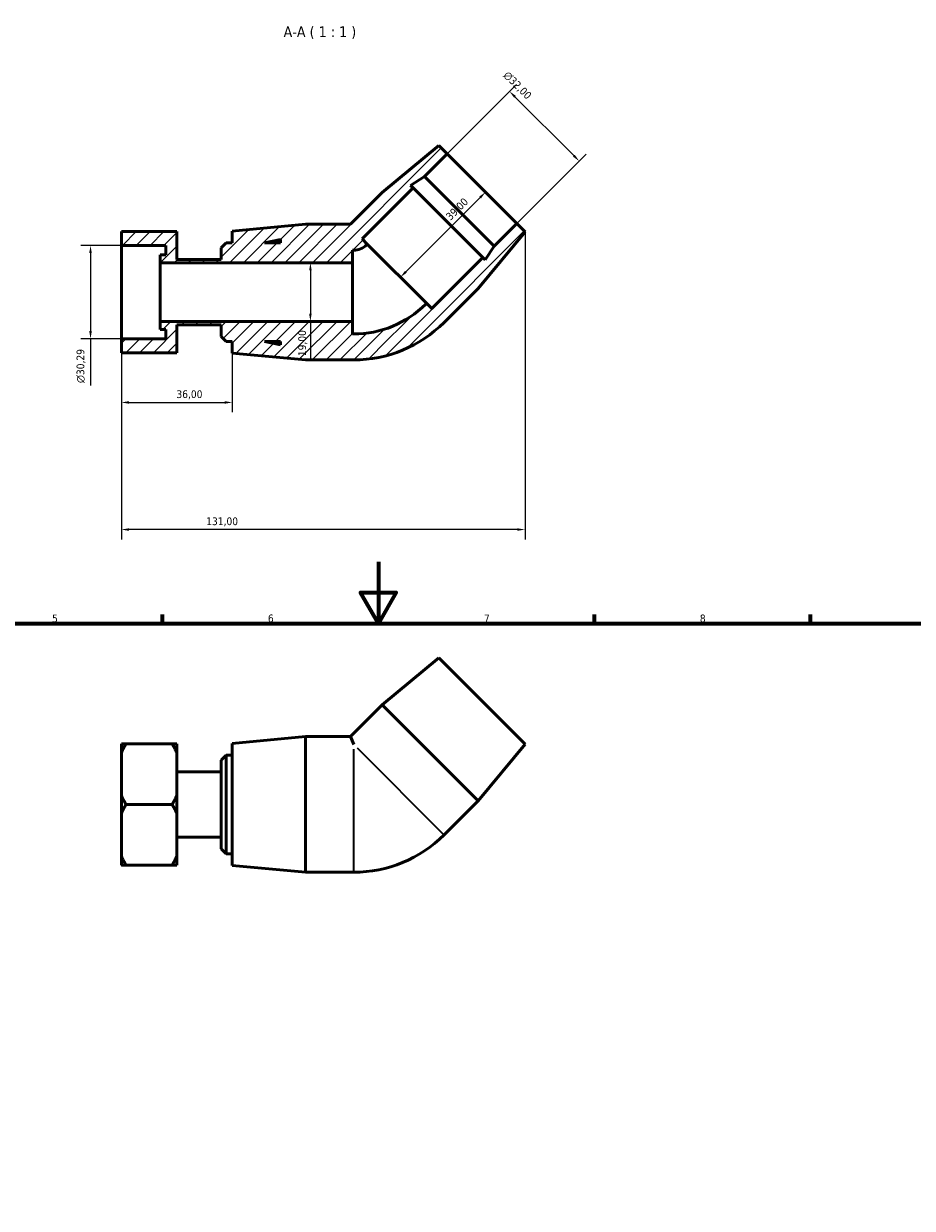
# Model space of a CAD drawing. Header units: millimetres. Extents: x 0 to 901, y 0 to 769.
# Tile 4 of 5: x 305 to 594, y 384 to 769. Entities that reach past the tile are written whole.
import ezdxf

# ---------------------------------------------------------------- set-up
doc = ezdxf.new("R2010")
doc.units = ezdxf.units.MM
for name, color, linetype, lineweight in [('Border (ISO)', 7, 'Continuous', 70), ('Dimension (ISO)', 7, 'Continuous', 25), ('Hatch (ISO)', 7, 'Continuous', 18), ('Symbol (ISO)', 7, 'Continuous', 25), ('Visible (ISO)', 7, 'Continuous', 50), ('Visible Narrow (ISO)', 7, 'Continuous', 35)]:
    doc.layers.add(name, color=color, linetype=linetype, lineweight=lineweight)
doc.styles.add('Label Text (ISO)', font='tahoma.ttf')
doc.styles.add('Note Text (ISO)', font='tahoma.ttf')
doc.dimstyles.new('Default (ISO)', dxfattribs={"dimtxt": 2.5, "dimasz": 2.5, "dimexe": 3.175, "dimexo": 0, "dimgap": 0.762, "dimtad": 1, "dimrnd": 1e-08, "dimzin": 0, "dimtxsty": 'Note Text (ISO)', "dimcen": 0.09, "dimdle": 10, "dimclrd": 256, "dimclre": 256, "dimclrt": 256, "dimazin": 0, "dimtfac": 1.40208, "dimtmove": 0, "dimatfit": 3, "dimfxl": 1, "dimtolj": 1, "dimtzin": 0, "dimlwd": -1, "dimlwe": -1, "dimarcsym": 0})

# ---------------------------------------------------------------- blocks, each defined once
blk = doc.blocks.new('Borders Default Border')
at = {"layer": 'Border (ISO)'}
for p, q in [((350.42, 574), (350.42, 576.9)), ((490.58, 574), (490.58, 576.9)), ((560.67, 574), (560.67, 576.9))]:
    blk.add_line(p, q, dxfattribs=at)
at = {"layer": 'Border (ISO)', "flags": 128}
for points in [[(420.5, 594), (420.5, 574), (414.73, 584), (426.27, 584), (420.5, 574)], [(20, 20), (20, 574), (821, 574), (821, 20), (20, 20)]]:
    blk.add_lwpolyline(points, dxfattribs=at)
at = {"layer": 'Border (ISO)', "color": 232, "true_color": 0xca0064, "char_height": 2.5, "attachment_point": 7, "style": 'Note Text (ISO)'}
for s, insert in [('5', (314.64, 574.35)), ('6', (384.66, 574.35)), ('7', (454.77, 574.4)), ('8', (524.81, 574.34))]:
    blk.add_mtext(s, dxfattribs=dict(at, insert=insert))
blk = doc.blocks.new('*D7')
at = {"layer": 'Defpoints', "color": 0, "transparency": 16777216}
for p in [(337.11, 696.65), (327.11, 666.35), (337.11, 666.35)]:
    blk.add_point(p, dxfattribs=at)
at = {"layer": 'Dimension (ISO)', "transparency": 16777216}
for p, q in [((337.11, 696.65), (323.93, 696.65)), ((327.11, 694.15), (327.11, 668.85)), ((337.11, 666.35), (323.93, 666.35)), ((327.11, 666.35), (327.11, 651.22))]:
    blk.add_line(p, q, dxfattribs=at)
for points in [[(326.69, 694.15), (327.52, 694.15), (327.11, 696.65)], [(326.69, 668.85), (327.52, 668.85), (327.11, 666.35)]]:
    blk.add_solid(points, dxfattribs=at)
at = {"layer": 'Dimension (ISO)', "color": 232, "true_color": 0xca0064, "transparency": 16777216, "insert": (322.58, 651.99), "char_height": 2.5, "attachment_point": 1, "rotation": 90, "style": 'Note Text (ISO)'}
blk.add_mtext('\\A1;\\fAIGDT|b0|i0;\\H2.5000;\\ln\\fTahoma|b0|i0;\\H2.5000;30,29', dxfattribs=at)
blk = doc.blocks.new('*D8')
at = {"layer": 'Defpoints', "color": 0, "transparency": 16777216}
for p in [(337.11, 666.35), (373.11, 661.7), (373.11, 645.69)]:
    blk.add_point(p, dxfattribs=at)
at = {"layer": 'Dimension (ISO)', "transparency": 16777216}
for p, q in [((337.11, 666.35), (337.11, 642.52)), ((373.11, 661.7), (373.11, 642.52)), ((339.61, 645.69), (370.61, 645.69))]:
    blk.add_line(p, q, dxfattribs=at)
for points in [[(339.61, 646.11), (339.61, 645.28), (337.11, 645.69)], [(370.61, 646.11), (370.61, 645.28), (373.11, 645.69)]]:
    blk.add_solid(points, dxfattribs=at)
at = {"layer": 'Dimension (ISO)', "color": 232, "true_color": 0xca0064, "transparency": 16777216, "insert": (354.98, 649.63), "char_height": 2.5, "attachment_point": 1, "style": 'Note Text (ISO)'}
blk.add_mtext('\\A1;36,00', dxfattribs=at)
blk = doc.blocks.new('*D9')
at = {"layer": 'Defpoints', "color": 0, "transparency": 16777216}
for p in [(398.45, 691), (398.45, 672), (398.45, 672)]:
    blk.add_point(p, dxfattribs=at)
at = {"layer": 'Dimension (ISO)', "transparency": 16777216}
for p, q in [((398.45, 688.5), (398.45, 674.5)), ((398.45, 672), (398.45, 659.95))]:
    blk.add_line(p, q, dxfattribs=at)
for points in [[(398.04, 688.5), (398.87, 688.5), (398.45, 691)], [(398.04, 674.5), (398.87, 674.5), (398.45, 672)]]:
    blk.add_solid(points, dxfattribs=at)
at = {"layer": 'Dimension (ISO)', "color": 232, "true_color": 0xca0064, "transparency": 16777216, "insert": (394.52, 660.71), "char_height": 2.5, "attachment_point": 1, "rotation": 90, "style": 'Note Text (ISO)'}
blk.add_mtext('\\A1;19,00', dxfattribs=at)
blk = doc.blocks.new('*D10')
at = {"layer": 'Defpoints', "color": 0, "transparency": 16777216}
for p in [(463.05, 746.62), (442.79, 726.36), (465.42, 703.74)]:
    blk.add_point(p, dxfattribs=at)
at = {"layer": 'Dimension (ISO)', "transparency": 16777216}
for p, q in [((442.79, 726.36), (465.29, 748.87)), ((483.91, 725.76), (464.81, 744.85)), ((465.42, 703.74), (487.92, 726.24))]:
    blk.add_line(p, q, dxfattribs=at)
for points in [[(465.11, 745.15), (464.52, 744.56), (463.05, 746.62)], [(484.2, 726.06), (483.61, 725.47), (485.67, 723.99)]]:
    blk.add_solid(points, dxfattribs=at)
at = {"layer": 'Dimension (ISO)', "color": 232, "true_color": 0xca0064, "transparency": 16777216, "insert": (462.67, 753.39), "char_height": 2.5, "attachment_point": 1, "rotation": 315, "style": 'Note Text (ISO)'}
blk.add_mtext('\\A1;\\fAIGDT|b0|i0;\\H2.5000;\\ln\\fTahoma|b0|i0;\\H2.5000;32,00', dxfattribs=at)
blk = doc.blocks.new('*D11')
at = {"layer": 'Defpoints', "color": 0, "transparency": 16777216}
for p in [(468.11, 701.05), (337.11, 666.35), (337.11, 604.46)]:
    blk.add_point(p, dxfattribs=at)
at = {"layer": 'Dimension (ISO)', "transparency": 16777216}
for p, q in [((468.11, 701.05), (468.11, 601.29)), ((337.11, 666.35), (337.11, 601.29)), ((465.61, 604.46), (339.61, 604.46))]:
    blk.add_line(p, q, dxfattribs=at)
for points in [[(339.61, 604.88), (339.61, 604.05), (337.11, 604.46)], [(465.61, 604.88), (465.61, 604.05), (468.11, 604.46)]]:
    blk.add_solid(points, dxfattribs=at)
at = {"layer": 'Dimension (ISO)', "color": 232, "true_color": 0xca0064, "transparency": 16777216, "insert": (364.65, 608.4), "char_height": 2.5, "attachment_point": 1, "style": 'Note Text (ISO)'}
blk.add_mtext('\\A1;131,00', dxfattribs=at)
blk = doc.blocks.new('*D12')
at = {"layer": 'Defpoints', "color": 0, "transparency": 16777216}
for p in [(454.1, 715.05), (455.25, 713.91), (426.53, 687.47)]:
    blk.add_point(p, dxfattribs=at)
at = {"layer": 'Dimension (ISO)', "transparency": 16777216}
blk.add_line((429.44, 688.1), (453.48, 712.14), dxfattribs=at)
for points in [[(453.19, 712.43), (453.78, 711.84), (455.25, 713.91)], [(429.15, 688.39), (429.74, 687.8), (427.67, 686.33)]]:
    blk.add_solid(points, dxfattribs=at)
at = {"layer": 'Dimension (ISO)', "color": 232, "true_color": 0xca0064, "transparency": 16777216, "insert": (442.13, 706.35), "char_height": 2.5, "attachment_point": 1, "rotation": 45, "style": 'Note Text (ISO)'}
blk.add_mtext('\\A1;39,00', dxfattribs=at)

msp = doc.modelspace()

# ---------------------------------------------------------------- hatches: boundary and pattern name
at = {"layer": 'Hatch (ISO)'}
h = msp.add_hatch(dxfattribs=at)
h.set_pattern_fill('ANSI31', color=256, scale=25.4, style=0)
h.set_pattern_definition([(45, (0, 0), (-2.245064, 2.245064), [])])
edge = h.paths.add_edge_path()
edge.add_ellipse((412.495, 700.954), major_axis=(23.373, -23.373), ratio=1, start_angle=315, end_angle=360)
edge.add_line((435.868, 677.581), (436.144, 677.857))
edge.add_line((436.144, 677.857), (437.841, 676.16))
edge.add_line((437.841, 676.16), (454.388, 692.706))
edge.add_line((454.388, 692.706), (455.169, 691.925))
edge.add_line((455.169, 691.925), (458.065, 696.383))
edge.add_line((458.065, 696.383), (465.418, 703.737))
edge.add_line((465.418, 703.737), (468.105, 701.05))
edge.add_line((468.105, 701.05), (452.867, 682.701))
edge.add_line((452.867, 682.701), (441.808, 671.641))
edge.add_ellipse((412.495, 700.954), major_axis=(0, -41.454), ratio=1, start_angle=0, end_angle=45, ccw=False)
edge.add_line((412.495, 659.5), (396.855, 659.5))
edge.add_line((396.855, 659.5), (373.105, 661.7))
edge.add_line((373.105, 661.7), (373.105, 665.5))
edge.add_line((373.105, 665.5), (371.105, 665.5))
edge.add_line((371.105, 665.5), (369.505, 667.1))
edge.add_line((369.505, 667.1), (369.505, 670.898))
edge.add_line((369.505, 670.898), (355.105, 670.898))
edge.add_line((355.105, 670.898), (355.105, 661.825))
edge.add_line((355.105, 661.825), (337.105, 661.825))
edge.add_line((337.105, 661.825), (337.105, 666.354))
edge.add_line((337.105, 666.354), (351.505, 666.354))
edge.add_line((351.505, 666.354), (351.505, 669.383))
edge.add_line((351.505, 669.383), (349.705, 669.383))
edge.add_line((349.705, 669.383), (349.705, 672))
edge.add_line((349.705, 672), (412.105, 672))
edge.add_line((412.105, 672), (412.105, 667.9))
edge.add_line((412.105, 667.9), (412.495, 667.9))
h.paths.add_polyline_path([(388.705, 664.394), (383.505, 665.5), (388.705, 665.5)], flags=0)
edge = h.paths.add_edge_path()
edge.add_line((421.755, 713.813), (411.441, 703.5))
edge.add_line((411.441, 703.5), (396.855, 703.5))
edge.add_line((396.855, 703.5), (373.105, 701.3))
edge.add_line((373.105, 701.3), (373.105, 697.5))
edge.add_line((373.105, 697.5), (371.105, 697.5))
edge.add_line((371.105, 697.5), (369.505, 695.9))
edge.add_line((369.505, 695.9), (369.505, 692.102))
edge.add_line((369.505, 692.102), (355.105, 692.102))
edge.add_line((355.105, 692.102), (355.105, 701.174))
edge.add_line((355.105, 701.174), (337.105, 701.174))
edge.add_line((337.105, 701.174), (337.105, 696.645))
edge.add_line((337.105, 696.645), (351.505, 696.645))
edge.add_line((351.505, 696.645), (351.505, 693.616))
edge.add_line((351.505, 693.616), (349.705, 693.616))
edge.add_line((349.705, 693.616), (349.705, 691))
edge.add_line((349.705, 691), (412.105, 691))
edge.add_line((412.105, 691), (412.105, 695.1))
edge.add_line((412.105, 695.1), (412.495, 695.1))
edge.add_ellipse((412.495, 700.954), major_axis=(0, -5.854), ratio=1, start_angle=0, end_angle=45)
edge.add_line((416.635, 696.814), (416.911, 697.09))
edge.add_line((416.911, 697.09), (415.214, 698.787))
edge.add_line((415.214, 698.787), (431.76, 715.334))
edge.add_line((431.76, 715.334), (430.979, 716.115))
edge.add_line((430.979, 716.115), (435.437, 719.01))
edge.add_line((435.437, 719.01), (442.791, 726.364))
edge.add_line((442.791, 726.364), (440.104, 729.051))
edge.add_line((440.104, 729.051), (421.755, 713.813))
h.paths.add_polyline_path([(383.505, 697.5), (388.705, 698.605), (388.705, 697.5)], flags=0)

# ---------------------------------------------------------------- linework, layer by layer
at = {"layer": 'Visible (ISO)'}
for p, q in [((440.104, 729.051), (421.755, 713.813)), ((435.437, 719.01), (442.791, 726.364)), ((442.791, 726.364), (440.104, 729.051)), ((442.791, 726.364), (465.418, 703.737)), ((430.979, 716.115), (435.437, 719.01)), ((435.437, 719.01), (458.065, 696.383)), ((415.214, 698.787), (431.76, 715.334)), ((431.76, 715.334), (430.979, 716.115)), ((431.76, 715.334), (454.388, 692.706)), ((421.755, 713.813), (411.441, 703.5)), ((396.855, 703.5), (373.105, 701.3)), ((411.441, 703.5), (396.855, 703.5)), ((465.418, 703.737), (458.065, 696.383)), ((468.105, 701.05), (465.418, 703.737)), ((355.105, 701.174), (337.105, 701.174)), ((337.105, 701.174), (337.105, 696.645)), ((355.105, 692.102), (355.105, 701.174)), ((373.105, 701.3), (373.105, 697.5)), ((452.867, 682.701), (468.105, 701.05)), ((337.105, 696.645), (351.505, 696.645)), ((337.105, 666.354), (337.105, 696.645)), ((351.505, 696.645), (351.505, 693.616)), ((371.105, 697.5), (369.505, 695.9)), ((369.505, 695.9), (369.505, 692.102)), ((373.105, 697.5), (371.105, 697.5)), ((383.505, 697.5), (388.705, 698.605)), ((388.705, 697.5), (383.505, 697.5)), ((388.705, 698.605), (388.705, 697.5)), ((416.911, 697.09), (415.214, 698.787)), ((416.635, 696.814), (416.911, 697.09)), ((436.144, 677.857), (416.911, 697.09)), ((458.065, 696.383), (455.169, 691.925)), ((351.505, 693.616), (349.705, 693.616)), ((349.705, 693.616), (349.705, 691)), ((369.505, 692.102), (355.105, 692.102)), ((412.105, 691), (412.105, 695.1)), ((412.105, 695.1), (412.495, 695.1)), ((454.388, 692.706), (437.841, 676.16)), ((455.169, 691.925), (454.388, 692.706)), ((349.705, 691), (412.105, 691)), ((349.705, 672), (349.705, 691)), ((412.105, 672), (412.105, 691)), ((441.808, 671.641), (452.867, 682.701)), ((436.144, 677.857), (435.868, 677.581)), ((437.841, 676.16), (436.144, 677.857)), ((412.105, 672), (349.705, 672)), ((349.705, 672), (349.705, 669.383)), ((349.705, 669.383), (351.505, 669.383)), ((351.505, 669.383), (351.505, 666.354)), ((355.105, 661.825), (355.105, 670.898)), ((355.105, 670.898), (369.505, 670.898)), ((369.505, 670.898), (369.505, 667.1)), ((412.105, 667.9), (412.105, 672)), ((351.505, 666.354), (337.105, 666.354)), ((337.105, 666.354), (337.105, 661.825)), ((369.505, 667.1), (371.105, 665.5)), ((371.105, 665.5), (373.105, 665.5)), ((373.105, 665.5), (373.105, 661.7)), ((388.705, 664.394), (383.505, 665.5)), ((383.505, 665.5), (388.705, 665.5)), ((388.705, 665.5), (388.705, 664.394)), ((412.495, 667.9), (412.105, 667.9)), ((337.105, 661.825), (355.105, 661.825)), ((373.105, 661.7), (396.855, 659.5)), ((396.855, 659.5), (412.495, 659.5)), ((440.104, 562.835), (421.755, 547.597)), ((440.104, 562.835), (468.105, 534.834)), ((421.755, 547.597), (411.441, 537.284)), ((421.755, 547.597), (452.867, 516.484)), ((337.105, 531.968), (337.105, 534.958)), ((338.62, 534.958), (353.591, 534.958)), ((355.105, 534.958), (355.105, 531.968)), ((373.105, 535.084), (396.855, 537.284)), ((373.105, 495.484), (373.105, 535.084)), ((396.855, 493.284), (396.855, 537.284)), ((396.855, 537.284), (411.441, 537.284)), ((411.441, 537.284), (412.495, 534.738)), ((468.105, 534.834), (452.867, 516.484)), ((337.105, 518.274), (337.105, 531.968)), ((355.105, 531.968), (355.105, 518.274)), ((369.505, 529.684), (371.105, 531.284)), ((371.105, 531.284), (371.105, 499.284)), ((371.105, 531.284), (373.105, 531.284)), ((369.505, 500.884), (369.505, 529.684)), ((355.105, 525.885), (369.505, 525.885)), ((337.105, 512.293), (337.105, 518.274)), ((353.591, 515.284), (338.62, 515.284)), ((355.105, 518.274), (355.105, 512.293)), ((452.867, 516.484), (441.808, 505.425)), ((337.105, 498.599), (337.105, 512.293)), ((355.105, 512.293), (355.105, 498.599)), ((355.105, 504.682), (369.505, 504.682)), ((369.505, 500.884), (371.105, 499.284)), ((337.105, 495.609), (337.105, 498.599)), ((355.105, 498.599), (355.105, 495.609)), ((371.105, 499.284), (373.105, 499.284)), ((353.591, 495.609), (338.62, 495.609)), ((373.105, 495.484), (396.855, 493.284)), ((396.855, 493.284), (412.495, 493.284))]:
    msp.add_line(p, q, dxfattribs=at)
for centre, radius in [((412.495, 700.954), 5.854), ((412.495, 700.954), 33.054), ((412.495, 700.954), 41.454), ((412.495, 534.738), 41.454)]:
    msp.add_arc(centre, radius, 270, 315, dxfattribs=at)
for points in [[(337.105, 531.968), (337.727, 533.411), (338.62, 534.958)], [(338.62, 534.958), (337.727, 534.958), (337.105, 534.958)], [(353.591, 534.958), (354.484, 533.411), (355.105, 531.968)], [(355.105, 534.958), (354.484, 534.958), (353.591, 534.958)], [(338.62, 515.284), (337.727, 516.83), (337.105, 518.274)], [(337.105, 512.293), (337.727, 513.737), (338.62, 515.284)], [(355.105, 518.274), (354.484, 516.83), (353.591, 515.284)], [(353.591, 515.284), (354.484, 513.737), (355.105, 512.293)], [(338.62, 495.609), (337.727, 497.156), (337.105, 498.599)], [(355.105, 498.599), (354.484, 497.156), (353.591, 495.609)], [(337.105, 495.609), (337.727, 495.609), (338.62, 495.609)], [(353.591, 495.609), (354.484, 495.609), (355.105, 495.609)]]:
    msp.add_rational_spline(points, [1, 1.00310458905, 1], degree=2, dxfattribs=at)
at = {"layer": 'Visible Narrow (ISO)'}
for p, q in [((412.495, 493.477), (412.495, 533.207)), ((413.578, 533.655), (441.671, 505.562))]:
    msp.add_line(p, q, dxfattribs=at)

# ---------------------------------------------------------------- block references
msp.add_blockref('Borders Default Border', (0, 0))

# ---------------------------------------------------------------- texts
at = {"layer": 'Symbol (ISO)', "insert": (389.743, 763.561), "char_height": 3.5, "attachment_point": 7, "style": 'Label Text (ISO)'}
msp.add_mtext('A-A ( 1 : 1 )', dxfattribs=at)

# ---------------------------------------------------------------- dimensions: what is measured, and where the dimension line sits
at = {"layer": 'Dimension (ISO)'}
for base, p1, p2, angle, override, picture, middle in [((463.047, 746.62), (465.418, 703.737), (442.791, 726.364), 315, {"dimdec": 2, "dimtp": 0, "dimtm": 0, "dimtdec": 2, "dimtofl": 0, "dimatfit": 1}, '*D10', (463.4, 746.267)), ((327.105, 666.354), (337.105, 696.645), (337.105, 666.354), 90, {"dimdec": 2, "dimtp": 0, "dimtm": 0, "dimtdec": 2, "dimtofl": 0, "dimatfit": 2}, '*D7', (327.105, 657.539))]:
    dim = msp.add_linear_dim(base=base, p1=p1, p2=p2, angle=angle, text='\\fAIGDT|b0|i0;\\H2.5000;\\ln\\fTahoma|b0|i0;\\H2.5000;<>', dimstyle='Default (ISO)', override=override, dxfattribs=at)
    dim.commit()
    dim.dimension.update_dxf_attribs({"geometry": picture, "text_midpoint": middle, "dimtype": 160})
for base, p1, p2, angle, override, picture, middle in [((455.25, 713.905), (426.528, 687.474), (454.105, 715.051), 225, {"dimdec": 2, "dimse1": 1, "dimse2": 1, "dimtp": 0, "dimtm": 0, "dimtdec": 2, "dimtofl": 0, "dimatfit": 1}, '*D12', (447.825, 706.481)), ((337.105, 604.462), (468.105, 701.05), (337.105, 666.354), 180, {"dimdec": 2, "dimtp": 0, "dimtm": 0, "dimtdec": 2, "dimtofl": 0, "dimatfit": 1}, '*D11', (369.605, 604.462)), ((398.452, 672), (398.452, 691), (398.452, 672), 270, {"dimdec": 2, "dimse1": 1, "dimse2": 1, "dimtp": 0, "dimtm": 0, "dimtdec": 2, "dimtofl": 0, "dimatfit": 2}, '*D9', (398.452, 664.722)), ((373.105, 645.692), (337.105, 666.354), (373.105, 661.7), 180, {"dimdec": 2, "dimtp": 0, "dimtm": 0, "dimtdec": 2, "dimtofl": 0, "dimatfit": 1}, '*D8', (359.105, 645.692))]:
    dim = msp.add_linear_dim(base=base, p1=p1, p2=p2, angle=angle, dimstyle='Default (ISO)', override=override, dxfattribs=at)
    dim.commit()
    dim.dimension.update_dxf_attribs({"geometry": picture, "text_midpoint": middle, "dimtype": 160})

doc.saveas('drawing.dxf')
